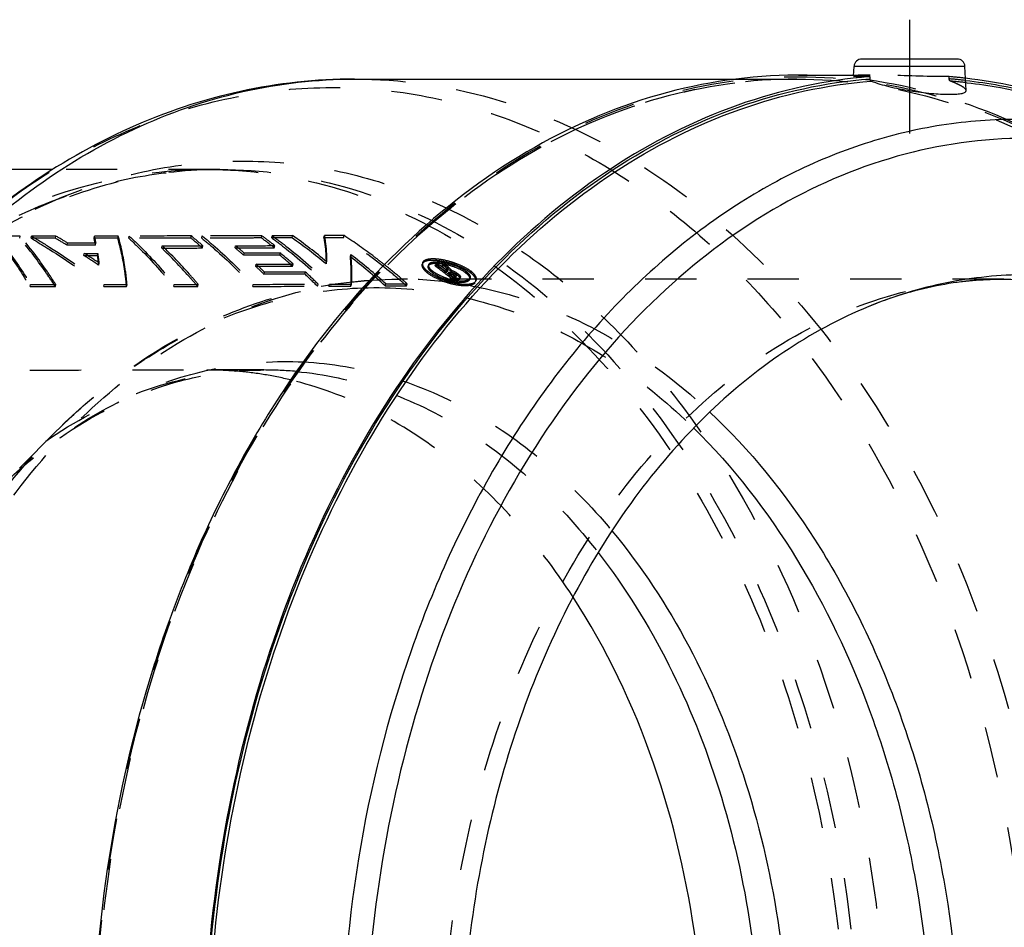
# Model space of a CAD drawing. Header units: millimetres. Extents: x 286 to 716, y 372 to 633.
# Tile 12 of 13: x 496 to 621, y 518 to 633. Entities that reach past the tile are written whole.
import ezdxf

# ---------------------------------------------------------------- set-up
doc = ezdxf.new("R2010")
doc.units = ezdxf.units.MM
doc.header["$LTSCALE"] = 65.185185
doc.linetypes.add('CENTER', pattern=[0.6, 0.375, -0.075, 0.075, -0.075])
doc.linetypes.add('HIDDEN', pattern=[0.2, 0.1, -0.1])
doc.layers.add('KOERPER', color=7, linetype='CONTINUOUS')
doc.layers.add('KONST.EL_MIT_GEO', color=7, linetype='CONTINUOUS')

msp = doc.modelspace()

# ---------------------------------------------------------------- linework, layer by layer
at = {"layer": 'KOERPER', "color": 2, "linetype": 'CENTER'}
msp.add_line((609.18, 633.02), (609.18, 618.54), dxfattribs=at)
at = {"layer": 'KOERPER', "color": 7, "linetype": 'Continuous'}
for p, q in [((602.07, 625.88), (602.13, 627.08)), ((616.39, 624.01), (616.23, 627.08)), ((538.57, 625.47), (587.11, 625.47)), ((595.04, 625.98), (594.81, 625.97)), ((595.04, 625.98), (602.07, 625.98)), ((604.15, 625.78), (604.14, 625.5)), ((616.34, 625.03), (616.5, 625.01)), ((500.23, 613.97), (436.21, 613.97))]:
    msp.add_line(p, q, dxfattribs=at)
at = {"layer": 'KOERPER', "color": 8, "linetype": 'HIDDEN'}
for p, q in [((587.11, 625.47), (594.83, 625.47)), ((602.07, 625.98), (604.16, 625.98)), ((614.22, 625.5), (614.21, 625.78)), ((614.45, 625.76), (614.21, 625.78)), ((521.46, 613.97), (500.23, 613.97)), ((527.05, 588.47), (519.83, 588.47))]:
    msp.add_line(p, q, dxfattribs=at)
for centre, radius, start, end in [((609.16, 561.98), 63.72, 83.5418, 85.4411), ((609.32, 561.84), 63.57, 83.6568, 85.4233), ((609.16, 562.1), 63.88, 83.5684, 85.2482), ((519.82, 543.64), 44.83, 85.2714, 89.9953), ((519.78, 543.16), 45.32, 80.8841, 85.2687), ((519.66, 542.41), 46.08, 76.4314, 80.8783)]:
    msp.add_arc(centre, radius, start, end, dxfattribs=at)
at = {"layer": 'KOERPER', "color": 7, "linetype": 'Continuous'}
for points, knots in [([(594.81, 625.97), (588.92, 625.95), (576.88, 624.2), (559.79, 616.68), (544.2, 604.65), (530.65, 588.66), (519.59, 569.32), (508.52, 539.67), (505.24, 515.31), (505.24, 498.97)], [0, 0, 0, 0, 0.103357, 0.210498, 0.324259, 0.446108, 0.576135, 0.71328, 1, 1, 1, 1]), ([(604.15, 625.78), (598.44, 625.32), (586.87, 622.79), (570.65, 614.54), (555.92, 602.18), (543.18, 586.2), (532.8, 567.19), (522.45, 538.33), (519.38, 514.77), (519.38, 498.97)], [0, 0, 0, 0, 0.103337, 0.211059, 0.325541, 0.447893, 0.578018, 0.71482, 1, 1, 1, 1]), ([(603.53, 372.5), (597.85, 373.01), (586.33, 375.64), (570.23, 384), (555.63, 396.43), (543, 412.42), (532.74, 431.42), (525.18, 452.75), (520.56, 475.67), (519.04, 499.41), (520.67, 523.13), (525.4, 546.01), (533.07, 567.27), (543.42, 586.16), (556.12, 602.04), (570.79, 614.33), (586.94, 622.53), (598.46, 625.05), (604.14, 625.5)], [0, 0, 0, 0, 0.051663, 0.105563, 0.162859, 0.224083, 0.289171, 0.357567, 0.428355, 0.500384, 0.57239, 0.64311, 0.711401, 0.776355, 0.837435, 0.894594, 0.948389, 1, 1, 1, 1]), ([(519.93, 498.97), (519.93, 514.7), (522.99, 538.15), (533.29, 566.87), (543.61, 585.8), (556.29, 601.7), (570.95, 614.01), (587.09, 622.23), (598.61, 624.76), (604.29, 625.21)], [0, 0, 0, 0, 0.285185, 0.421981, 0.552085, 0.674424, 0.788912, 0.896652, 1, 1, 1, 1]), ([(602.07, 625.88), (602.07, 625.86), (602.13, 625.85), (602.22, 625.83), (602.4, 625.82), (602.63, 625.8), (602.93, 625.79), (603.44, 625.78), (603.85, 625.78), (604.15, 625.78)], [0, 0, 0, 0, 0.018412, 0.067845, 0.149075, 0.261584, 0.40441, 0.576299, 1, 1, 1, 1]), ([(604.14, 625.5), (604.14, 625.47), (604.14, 625.36), (604.21, 625.24), (604.29, 625.21)], [0, 0, 0, 0, 0.287267, 1, 1, 1, 1]), ([(604.29, 625.21), (605.03, 624.94), (606.67, 624.47), (609.25, 623.96), (611.83, 623.64), (613.52, 623.54), (614.3, 623.54)], [0, 0, 0, 0, 0.233029, 0.502661, 0.771798, 1, 1, 1, 1]), ([(632.83, 621.49), (631.49, 622.01), (626.13, 623.89), (620.53, 625.1), (616.31, 625.57)], [0, 0, 0, 0, 0.253348, 1, 1, 1, 1]), ([(616.33, 625.3), (617.77, 625.14), (623.58, 624.28), (629.27, 622.63), (633.38, 621)], [0, 0, 0, 0, 0.247482, 1, 1, 1, 1]), ([(616.5, 625.01), (617.92, 624.85), (623.64, 624), (629.25, 622.38), (633.3, 620.79)], [0, 0, 0, 0, 0.247525, 1, 1, 1, 1]), ([(614.3, 623.54), (614.6, 623.54), (615.12, 623.55), (615.73, 623.61), (616.08, 623.71), (616.28, 623.79), (616.4, 623.93), (616.39, 624)], [0, 0, 0, 0, 0.402231, 0.701437, 0.810426, 0.893328, 1, 1, 1, 1]), ([(583.11, 498.97), (583.11, 504.5), (581.75, 525.56), (574.89, 546.52), (566.39, 559.59)], [0, 0, 0, 0, 0.261884, 1, 1, 1, 1])]:
    msp.add_open_spline(points, degree=3, knots=knots, dxfattribs=at)
at = {"layer": 'KOERPER', "color": 8, "linetype": 'HIDDEN'}
for points, knots in [([(684.84, 498.97), (684.84, 515.33), (681.55, 539.73), (670.45, 569.42), (659.35, 588.77), (645.76, 604.77), (630.13, 616.78), (613, 624.26), (600.94, 625.98), (595.04, 625.98)], [0, 0, 0, 0, 0.28679, 0.42395, 0.553971, 0.675795, 0.789521, 0.896637, 1, 1, 1, 1]), ([(604.16, 625.98), (603.86, 625.98), (603.45, 625.97), (602.93, 625.96), (602.63, 625.95), (602.4, 625.93), (602.22, 625.92), (602.14, 625.9), (602.07, 625.89), (602.07, 625.88)], [0, 0, 0, 0, 0.422058, 0.593543, 0.73626, 0.848953, 0.930646, 0.980782, 1, 1, 1, 1]), ([(614.21, 625.78), (613.44, 625.78), (610.09, 625.83), (606.74, 625.98), (604.16, 625.98)], [0, 0, 0, 0, 0.229469, 1, 1, 1, 1]), ([(614.39, 625.21), (614.37, 625.22), (614.27, 625.29), (614.23, 625.41), (614.22, 625.5)], [0, 0, 0, 0, 0.216856, 1, 1, 1, 1]), ([(616.39, 624), (616.39, 624.1), (616.21, 624.32), (615.8, 624.58), (615.17, 624.9), (614.67, 625.1), (614.39, 625.21)], [0, 0, 0, 0, 0.119024, 0.323737, 0.619982, 1, 1, 1, 1]), ([(488.41, 605.05), (493.22, 607.9), (503.4, 612.4), (514.43, 613.97), (519.83, 613.97)], [0, 0, 0, 0, 0.509083, 1, 1, 1, 1]), ([(519.83, 613.97), (525.17, 613.97), (536.09, 612.43), (551.6, 605.65), (565.76, 594.77), (578.07, 580.29), (588.11, 562.76), (598.16, 535.88), (601.14, 513.79), (601.14, 498.97)], [0, 0, 0, 0, 0.103363, 0.210479, 0.324205, 0.446029, 0.57605, 0.71321, 1, 1, 1, 1]), ([(484.26, 588.36), (487.4, 588.4), (499.25, 588.49), (511.11, 588.47), (519.83, 588.47)], [0, 0, 0, 0, 0.264746, 1, 1, 1, 1]), ([(566.39, 559.59), (564.11, 563.09), (559.16, 569.61), (550.45, 577.77), (540.86, 583.82), (533.94, 586.36), (530.47, 587.2)], [0, 0, 0, 0, 0.271021, 0.526869, 0.768825, 1, 1, 1, 1])]:
    msp.add_open_spline(points, degree=3, knots=knots, dxfattribs=at)
at = {"layer": 'KONST.EL_MIT_GEO', "color": 7, "linetype": 'Continuous'}
for p, q in [((615.23, 628.02), (603.13, 628.02)), ((616.23, 627.08), (602.13, 627.08))]:
    msp.add_line(p, q, dxfattribs=at)
at = {"layer": 'KONST.EL_MIT_GEO', "color": 8, "linetype": 'HIDDEN'}
for p, q in [((538.57, 625.47), (538.57, 625.47)), ((521.46, 613.97), (521.46, 613.97)), ((496.01, 605.22), (496.05, 605.5)), ((497.48, 605.22), (497.52, 605.5)), ((500.56, 605.22), (497.48, 605.22)), ((500.6, 605.5), (497.52, 605.5)), ((500.56, 605.22), (500.6, 605.5)), ((505.46, 605.22), (505.51, 605.5)), ((508.47, 605.23), (508.52, 605.5)), ((509.88, 605.23), (509.94, 605.5)), ((517.78, 605.24), (517.84, 605.52)), ((519.15, 605.24), (519.21, 605.52)), ((526.75, 605.26), (526.81, 605.54)), ((527.73, 604.85), (527.64, 604.92)), ((528.06, 605.27), (528.12, 605.54)), ((530.66, 605.28), (528.06, 605.27)), ((530.72, 605.55), (528.12, 605.54)), ((530.66, 605.28), (530.72, 605.55)), ((534.69, 605.29), (534.76, 605.57)), ((537.19, 605.3), (534.69, 605.29)), ((537.26, 605.58), (534.76, 605.57)), ((537.19, 605.3), (537.26, 605.58)), ((502.05, 604.34), (502.09, 604.62)), ((505.66, 604.34), (502.05, 604.34)), ((505.71, 604.62), (502.09, 604.62)), ((505.66, 604.34), (505.71, 604.62)), ((514.07, 603.98), (514.13, 604.25)), ((519.25, 603.99), (519.31, 604.26)), ((523.41, 604), (523.47, 604.27)), ((528.39, 604.01), (528.45, 604.29)), ((504.16, 603.03), (504.21, 603.3)), ((504.16, 603.03), (505.9, 603.03)), ((504.21, 603.3), (505.96, 603.3)), ((505.9, 603.03), (505.96, 603.3)), ((524.5, 603.06), (524.56, 603.33)), ((529.09, 603.08), (529.16, 603.35)), ((538.06, 602.87), (538.13, 603.14)), ((506.08, 601.79), (506.13, 602.06)), ((526.02, 601.67), (526.09, 601.94)), ((530.69, 601.69), (530.77, 601.95)), ((534.97, 601.96), (535.04, 602.22)), ((547.24, 602.11), (547.18, 601.93)), ((548.03, 601.87), (547.97, 601.69)), ((548.84, 601.7), (548.9, 601.88)), ((549.25, 601.71), (548.84, 601.7)), ((549.31, 601.88), (548.9, 601.88)), ((549.25, 601.71), (549.31, 601.88)), ((549.42, 601.81), (549.31, 601.88)), ((549.74, 601.71), (549.8, 601.89)), ((550.16, 601.71), (549.74, 601.71)), ((550.22, 601.89), (549.8, 601.89)), ((550.16, 601.71), (550.22, 601.89)), ((550.31, 601.8), (550.22, 601.89)), ((550.22, 600.98), (550.28, 601.16)), ((550.49, 601.16), (550.28, 601.16)), ((550.43, 600.98), (550.49, 601.16)), ((527.09, 600.64), (527.16, 600.9)), ((532.29, 600.65), (532.37, 600.92)), ((621.18, 600.02), (544.23, 600.02)), ((547.84, 600.84), (547.9, 601.02)), ((548.48, 600.85), (548.54, 601.02)), ((550.43, 600.98), (550.22, 600.98)), ((550.54, 600.73), (550.6, 600.91)), ((550.54, 600.73), (550.75, 600.74)), ((550.6, 600.91), (550.81, 600.91)), ((550.68, 600.86), (550.6, 600.91)), ((550.75, 600.74), (550.81, 600.91)), ((550.94, 600.9), (551, 601.08)), ((551.11, 600.52), (551.03, 600.58)), ((551.08, 599.98), (551.14, 600.15)), ((551.08, 599.98), (551.72, 599.98)), ((551.18, 600.47), (551.11, 600.52)), ((551.12, 600.61), (551.19, 600.79)), ((551.14, 600.15), (551.78, 600.16)), ((551.25, 600.41), (551.18, 600.47)), ((551.18, 600.23), (551.25, 600.41)), ((551.4, 600.24), (551.18, 600.23)), ((551.46, 600.41), (551.25, 600.41)), ((551.4, 600.24), (551.51, 600.54)), ((551.5, 600.28), (551.56, 600.45)), ((551.54, 600.61), (551.61, 600.79)), ((551.64, 600.76), (551.61, 600.79)), ((551.72, 599.98), (551.78, 600.16)), ((551.87, 600.36), (551.93, 600.54)), ((552.03, 600.1), (552.09, 600.27)), ((552.68, 600.87), (552.74, 601.05)), ((553.22, 599.98), (553.29, 600.16)), ((553.3, 600.87), (553.36, 601.05)), ((554.02, 599.71), (554.08, 599.88)), ((497.32, 599.08), (497.37, 599.34)), ((497.32, 599.08), (500.54, 599.07)), ((497.37, 599.34), (500.59, 599.34)), ((500.54, 599.07), (500.59, 599.34)), ((506.7, 599.07), (506.76, 599.33)), ((506.7, 599.07), (509.6, 599.07)), ((506.76, 599.33), (509.66, 599.34)), ((509.6, 599.07), (509.66, 599.34)), ((515.6, 599.08), (515.67, 599.34)), ((518.65, 599.09), (518.72, 599.35)), ((525.65, 599.1), (525.72, 599.36)), ((533.89, 599.12), (533.97, 599.39)), ((535.31, 599.13), (535.4, 599.39)), ((538.13, 599.14), (538.21, 599.4)), ((542.5, 599.16), (542.59, 599.42)), ((542.5, 599.16), (545.21, 599.17)), ((542.59, 599.42), (545.3, 599.43)), ((545.21, 599.17), (545.3, 599.43)), ((500.58, 580.61), (492.9, 572.93)), ((501.13, 579.86), (501.19, 579.9))]:
    msp.add_line(p, q, dxfattribs=at)
at = {"layer": 'KONST.EL_MIT_GEO', "color": 7, "linetype": 'Continuous'}
for centre, start, end in [((603.13, 627.02), 89.9989, 176.9999), ((615.23, 627.02), 3.0001, 90.0011)]:
    msp.add_arc(centre, 1, start, end, dxfattribs=at)
at = {"layer": 'KONST.EL_MIT_GEO', "color": 8, "linetype": 'HIDDEN'}
for centre, radius, start, end in [((449.83, 517.75), 101.11, 58.9106, 59.8895), ((449.76, 517.9), 101.29, 58.8891, 59.8682), ((482.38, 599.45), 23.79, 11.8616, 14.0358), ((482.39, 599.69), 23.84, 11.9374, 14.1136), ((485.07, 565.38), 51.57, 48.4842, 50.6291), ((485.04, 565.55), 51.7, 48.4842, 50.6291), ((491.84, 557.82), 58.9, 51.65, 53.6556), ((492.29, 558.62), 58.25, 52.6378, 53.6619), ((493.35, 552.36), 64.74, 49.998, 54.8142), ((493.32, 552.51), 64.91, 49.997, 54.8136), ((487.2, 560.78), 56.38, 48.5799, 50.0382), ((487.17, 560.94), 56.53, 48.5799, 50.0382), ((491.26, 557.26), 59.96, 51.6565, 52.539), ((443.01, 506.74), 114.07, 56.4333, 57.5785), ((442.91, 506.86), 114.28, 56.4114, 57.5567), ((475.21, 598.14), 31.08, 6.7442, 9.0559), ((475.21, 598.36), 31.14, 6.8143, 9.1287), ((487.76, 553.61), 64.46, 48.2348, 50.1244), ((487.73, 553.76), 64.62, 48.2338, 50.1235), ((493.91, 545.42), 72.45, 47.8766, 52.4552), ((493.87, 545.55), 72.63, 47.8752, 52.4541), ((483.33, 556.33), 62.27, 45.3577, 46.7285), ((483.29, 556.48), 62.43, 45.3577, 46.7285), ((495.25, 542.5), 75.81, 49.5575, 51.5302), ((501.25, 537.51), 79.91, 51.4208, 53.4502), ((501.23, 537.58), 80.05, 51.4198, 53.4494), ((502.25, 538.04), 79.13, 52.69, 53.5656), ((502.39, 538.33), 79, 53.078, 53.4681), ((514.75, 567.65), 48.82, 43.05, 44.2292), ((514.75, 567.76), 48.92, 43.0625, 44.2416), ((501.97, 537.76), 79.71, 52.6902, 53.078), ((515.06, 567.32), 49.14, 43.1132, 44.4218), ((515.26, 567.61), 48.96, 43.8522, 44.2901), ((547.92, 592.26), 10.38, 71.7913, 75.5863), ((514.96, 567.32), 49.38, 43.4169, 43.8522), ((514.71, 567.08), 49.73, 43.1282, 43.417), ((547.91, 592.22), 10.42, 70.7814, 71.7954), ((483.85, 548.55), 71.14, 45.3081, 47.0878), ((483.81, 548.68), 71.32, 45.3068, 47.0867), ((544.23, 549.54), 50.49, 88.7594, 89.9995), ((493.44, 540.35), 78.61, 48.7189, 49.5643), ((544.2, 548.97), 51.06, 79.9073, 88.7366), ((552.77, 607.44), 7.71, 251.7972, 256.1667), ((504.31, 540.61), 75.85, 51.8255, 52.4407), ((504.34, 540.75), 75.89, 52.0304, 52.3725), ((552.66, 607.03), 7.29, 256.1789, 258.507), ((550.35, 598.86), 2.31, 71.6637, 73.7422), ((504.71, 540.42), 76.01, 52.0593, 52.3668), ((504.69, 540.49), 76.14, 52.0593, 52.3668), ((550.82, 599.73), 1.32, 55.938, 58.7613), ((505.08, 540.07), 76.32, 52.1882, 52.4953), ((550.98, 599.97), 1.03, 52.5739, 55.965), ((505.1, 540.19), 76.39, 52.3248, 52.4615), ((504.99, 540.05), 76.57, 52.1883, 52.3248), ((552.98, 600.27), 0.331, 336.4498, 339.7852), ((551.2, 598.15), 3.62, 49.6795, 53.3517), ((527.05, 543.6), 44.87, 84.6913, 89.9967)]:
    msp.add_arc(centre, radius, start, end, dxfattribs=at)
at = {"layer": 'KONST.EL_MIT_GEO', "color": 7, "linetype": 'Continuous'}
for points, knots in [([(538.57, 625.47), (533.71, 625.47), (523.87, 624.4), (509.64, 619.63), (496.26, 611.92), (488.29, 605.14), (484.54, 601.39)], [0, 0, 0, 0, 0.24064, 0.485273, 0.737463, 1, 1, 1, 1]), ([(485.35, 600.64), (489.06, 604.53), (496.91, 611.53), (510.13, 619.48), (524.14, 624.37), (533.81, 625.47), (538.57, 625.47)], [0, 0, 0, 0, 0.267166, 0.520446, 0.763113, 1, 1, 1, 1]), ([(645.72, 615.91), (642.58, 617.14), (636.18, 619.12), (626.27, 620.51), (616.3, 620.28), (606.43, 618.41), (596.79, 614.96), (584.2, 608.17), (569.68, 595.76), (555.54, 576.19), (541.14, 544.34), (536.9, 517.19), (536.9, 498.97)], [0, 0, 0, 0, 0.053984, 0.107049, 0.159866, 0.21313, 0.267494, 0.323518, 0.441867, 0.570128, 0.707742, 1, 1, 1, 1]), ([(708.14, 498.97), (708.14, 514.29), (705.06, 537.14), (694.67, 564.94), (684.28, 583.07), (671.55, 598.06), (656.9, 609.31), (640.85, 616.33), (624.03, 618.72), (607.21, 616.33), (591.16, 609.31), (576.51, 598.06), (563.78, 583.07), (553.39, 564.94), (543, 537.14), (539.92, 514.29), (539.92, 498.97)], [0, 0, 0, 0, 0.143351, 0.211928, 0.276946, 0.33787, 0.394744, 0.448311, 0.5, 0.55169, 0.605257, 0.662131, 0.723054, 0.788073, 0.856649, 1, 1, 1, 1]), ([(624.03, 600.58), (620.65, 600.58), (613.79, 599.88), (607.21, 597.86), (604.02, 596.56)], [0, 0, 0, 0, 0.495228, 1, 1, 1, 1]), ([(621.18, 600.02), (618.31, 600.02), (612.43, 599.43), (606.78, 597.69), (604.02, 596.56)], [0, 0, 0, 0, 0.490876, 1, 1, 1, 1]), ([(621.18, 600.02), (625.88, 600.02), (635.48, 598.66), (649.1, 592.71), (661.55, 583.15), (672.36, 570.42), (681.18, 555.03), (690.02, 531.4), (692.64, 511.99), (692.64, 498.97)], [0, 0, 0, 0, 0.103365, 0.210479, 0.324205, 0.446029, 0.57605, 0.71321, 1, 1, 1, 1]), ([(604.02, 596.56), (600.24, 595), (592.8, 590.97), (582.76, 582.67), (573.81, 572.24), (563.42, 555.51), (554.54, 530.88), (550.98, 498.97), (554.54, 467.07), (563.42, 442.44), (573.81, 425.71), (582.76, 415.28), (592.8, 406.98), (600.24, 402.95), (604.02, 401.39)], [0, 0, 0, 0, 0.052658, 0.108145, 0.166866, 0.228856, 0.360996, 0.5, 0.639004, 0.771144, 0.833134, 0.891855, 0.947343, 1, 1, 1, 1]), ([(583.79, 583.12), (588.87, 578.34), (598.1, 566.9), (606.28, 550.2), (611.08, 535.38), (614.62, 519.52), (615.68, 507.21), (615.68, 498.97)], [0, 0, 0, 0, 0.226818, 0.472177, 0.600807, 0.732314, 1, 1, 1, 1]), ([(581.74, 581.08), (591.76, 571.23), (601.17, 555.07), (607.72, 534.29), (611.09, 518.89), (612.1, 506.95), (612.1, 498.97)], [0, 0, 0, 0, 0.47171, 0.600588, 0.73223, 1, 1, 1, 1]), ([(571.33, 568.01), (578.84, 559), (587.31, 542.37), (592.94, 518.39), (593.92, 505.49), (593.92, 498.97)], [0, 0, 0, 0, 0.476876, 0.735396, 1, 1, 1, 1]), ([(569.59, 565.24), (576.5, 556.37), (584.26, 540.38), (589.44, 517.44), (590.34, 505.16), (590.34, 498.97)], [0, 0, 0, 0, 0.478522, 0.736453, 1, 1, 1, 1])]:
    msp.add_open_spline(points, degree=3, knots=knots, dxfattribs=at)
at = {"layer": 'KONST.EL_MIT_GEO', "color": 8, "linetype": 'HIDDEN'}
for points, knots in [([(505.38, 498.97), (505.38, 515.31), (508.67, 539.67), (519.75, 569.31), (530.82, 588.63), (544.39, 604.6), (560, 616.59), (577.11, 624.07), (595.04, 626.61), (612.97, 624.07), (630.08, 616.59), (645.69, 604.6), (659.25, 588.63), (670.33, 569.31), (681.41, 539.67), (684.7, 515.31), (684.7, 498.97)], [0, 0, 0, 0, 0.143397, 0.211969, 0.276975, 0.33789, 0.394756, 0.448316, 0.5, 0.551683, 0.605244, 0.66211, 0.723025, 0.788031, 0.856603, 1, 1, 1, 1]), ([(505.38, 498.97), (505.38, 515.27), (508.66, 539.57), (519.72, 569.14), (530.76, 588.42), (544.3, 604.35), (559.88, 616.31), (576.93, 623.77), (588.95, 625.47), (594.83, 625.47)], [0, 0, 0, 0, 0.286793, 0.423937, 0.553951, 0.67578, 0.789513, 0.896633, 1, 1, 1, 1]), ([(594.83, 625.47), (588.97, 625.47), (576.97, 623.77), (559.93, 616.32), (544.38, 604.37), (530.85, 588.44), (519.8, 569.16), (508.75, 539.59), (505.47, 515.28), (505.47, 498.97)], [0, 0, 0, 0, 0.103205, 0.210203, 0.323868, 0.445689, 0.575756, 0.712996, 1, 1, 1, 1]), ([(538.57, 625.47), (544.45, 625.47), (556.47, 623.77), (573.52, 616.31), (589.1, 604.35), (602.64, 588.41), (613.69, 569.14), (624.74, 539.57), (628.02, 515.27), (628.02, 498.97)], [0, 0, 0, 0, 0.103369, 0.210492, 0.324226, 0.446059, 0.57609, 0.713256, 1, 1, 1, 1]), ([(594.83, 625.47), (600.7, 625.47), (612.72, 623.77), (629.78, 616.31), (645.36, 604.35), (658.89, 588.42), (669.94, 569.14), (681, 539.57), (684.28, 515.27), (684.28, 498.97)], [0, 0, 0, 0, 0.103367, 0.210487, 0.32422, 0.446049, 0.576062, 0.713206, 1, 1, 1, 1]), ([(484.54, 601.39), (487.76, 604.6), (494.5, 610.46), (505.67, 617.39), (517.43, 622.1), (529.56, 624.49), (541.82, 624.5), (553.96, 622.13), (565.73, 617.44), (576.9, 610.53), (587.27, 601.55), (600.06, 586.74), (612.89, 563.92), (622.31, 532.64), (624.43, 510.31), (624.43, 498.97)], [0, 0, 0, 0, 0.060216, 0.117732, 0.173071, 0.226987, 0.280407, 0.334315, 0.389639, 0.447134, 0.507327, 0.570488, 0.705379, 0.850001, 1, 1, 1, 1]), ([(476.9, 593.75), (479.88, 596.72), (486.12, 602.15), (496.45, 608.56), (507.34, 612.92), (518.56, 615.13), (529.91, 615.14), (541.14, 612.95), (552.03, 608.6), (562.37, 602.21), (571.97, 593.89), (583.8, 580.19), (595.68, 559.07), (604.39, 530.13), (606.36, 509.46), (606.36, 498.97)], [0, 0, 0, 0, 0.060217, 0.117733, 0.173072, 0.226989, 0.280408, 0.334318, 0.389641, 0.447137, 0.507331, 0.570493, 0.705385, 0.850006, 1, 1, 1, 1]), ([(521.46, 613.97), (517.55, 613.97), (509.59, 613.09), (497.97, 609.16), (486.82, 602.69), (480.1, 596.95), (476.9, 593.75)], [0, 0, 0, 0, 0.233613, 0.474551, 0.728772, 1, 1, 1, 1]), ([(484.71, 601.56), (487.48, 603.55), (493.23, 607.11), (502.4, 611.05), (511.86, 613.44), (518.27, 613.97), (521.46, 613.97)], [0, 0, 0, 0, 0.260406, 0.512169, 0.757714, 1, 1, 1, 1]), ([(521.46, 613.97), (526.8, 613.97), (537.72, 612.43), (553.23, 605.64), (567.39, 594.77), (579.7, 580.28), (589.74, 562.76), (599.79, 535.88), (602.77, 513.79), (602.77, 498.97)], [0, 0, 0, 0, 0.10337, 0.210494, 0.324229, 0.446063, 0.576096, 0.713263, 1, 1, 1, 1]), ([(493.03, 605.22), (493.41, 604.77), (494.96, 602.8), (496.34, 600.71), (497.32, 599.08)], [0, 0, 0, 0, 0.23642, 1, 1, 1, 1]), ([(493.07, 605.5), (493.45, 605.04), (495, 603.07), (496.39, 600.98), (497.37, 599.34)], [0, 0, 0, 0, 0.236408, 1, 1, 1, 1]), ([(500.54, 599.07), (500.18, 599.64), (498.78, 601.77), (497.24, 603.8), (496.01, 605.22)], [0, 0, 0, 0, 0.263341, 1, 1, 1, 1]), ([(500.59, 599.34), (500.23, 599.9), (498.83, 602.04), (497.28, 604.08), (496.05, 605.5)], [0, 0, 0, 0, 0.263341, 1, 1, 1, 1]), ([(497.48, 605.22), (498.24, 604.77), (501.39, 602.84), (504.44, 600.74), (506.7, 599.07)], [0, 0, 0, 0, 0.239781, 1, 1, 1, 1]), ([(497.52, 605.5), (498.29, 605.04), (501.44, 603.11), (504.5, 601), (506.76, 599.33)], [0, 0, 0, 0, 0.241107, 1, 1, 1, 1]), ([(509.6, 599.07), (509.55, 599.64), (509.32, 601.71), (508.91, 603.77), (508.47, 605.23)], [0, 0, 0, 0, 0.270855, 1, 1, 1, 1]), ([(509.66, 599.34), (509.61, 599.9), (509.38, 601.98), (508.96, 604.04), (508.52, 605.5)], [0, 0, 0, 0, 0.269508, 1, 1, 1, 1]), ([(517.78, 605.24), (517.13, 605.24), (514.5, 605.23), (511.87, 605.23), (509.88, 605.23)], [0, 0, 0, 0, 0.247157, 1, 1, 1, 1]), ([(509.88, 605.23), (510.38, 604.77), (512.4, 602.84), (514.26, 600.74), (515.6, 599.08)], [0, 0, 0, 0, 0.239827, 1, 1, 1, 1]), ([(517.84, 605.52), (517.19, 605.52), (514.55, 605.51), (511.92, 605.51), (509.94, 605.5)], [0, 0, 0, 0, 0.247006, 1, 1, 1, 1]), ([(509.94, 605.5), (510.43, 605.05), (512.46, 603.11), (514.33, 601), (515.67, 599.34)], [0, 0, 0, 0, 0.239817, 1, 1, 1, 1]), ([(526.75, 605.26), (526.12, 605.26), (523.59, 605.25), (521.06, 605.25), (519.15, 605.24)], [0, 0, 0, 0, 0.246756, 1, 1, 1, 1]), ([(519.15, 605.24), (519.71, 604.79), (521.99, 602.87), (524.12, 600.77), (525.65, 599.1)], [0, 0, 0, 0, 0.241382, 1, 1, 1, 1]), ([(526.81, 605.54), (526.19, 605.54), (523.65, 605.53), (521.12, 605.52), (519.21, 605.52)], [0, 0, 0, 0, 0.246508, 1, 1, 1, 1]), ([(519.21, 605.52), (519.77, 605.07), (522.06, 603.14), (524.19, 601.03), (525.72, 599.36)], [0, 0, 0, 0, 0.241376, 1, 1, 1, 1]), ([(528.06, 605.27), (528.68, 604.82), (531.21, 602.91), (533.59, 600.8), (535.31, 599.13)], [0, 0, 0, 0, 0.242678, 1, 1, 1, 1]), ([(528.12, 605.54), (528.75, 605.09), (531.28, 603.18), (533.67, 601.07), (535.4, 599.39)], [0, 0, 0, 0, 0.242681, 1, 1, 1, 1]), ([(534.69, 605.29), (534.73, 605.03), (534.91, 603.93), (534.97, 602.81), (534.97, 601.96)], [0, 0, 0, 0, 0.23687, 1, 1, 1, 1]), ([(534.76, 605.57), (534.8, 605.31), (534.98, 604.2), (535.04, 603.08), (535.04, 602.22)], [0, 0, 0, 0, 0.238346, 1, 1, 1, 1]), ([(545.21, 599.17), (544.56, 599.74), (542, 601.92), (539.28, 603.93), (537.19, 605.3)], [0, 0, 0, 0, 0.256422, 1, 1, 1, 1]), ([(542.41, 601.85), (541.99, 602.18), (540.32, 603.48), (538.58, 604.71), (537.26, 605.58)], [0, 0, 0, 0, 0.254029, 1, 1, 1, 1]), ([(514.07, 603.98), (514.5, 603.98), (516.23, 603.98), (517.96, 603.98), (519.25, 603.99)], [0, 0, 0, 0, 0.25185, 1, 1, 1, 1]), ([(518.65, 599.09), (518.28, 599.53), (516.82, 601.22), (515.27, 602.84), (514.07, 603.98)], [0, 0, 0, 0, 0.257674, 1, 1, 1, 1]), ([(514.13, 604.25), (514.56, 604.25), (516.29, 604.26), (518.02, 604.26), (519.31, 604.26)], [0, 0, 0, 0, 0.251956, 1, 1, 1, 1]), ([(518.72, 599.35), (518.35, 599.79), (516.89, 601.49), (515.33, 603.11), (514.13, 604.25)], [0, 0, 0, 0, 0.257665, 1, 1, 1, 1]), ([(523.41, 604), (523.83, 604), (525.49, 604), (527.15, 604.01), (528.39, 604.01)], [0, 0, 0, 0, 0.252114, 1, 1, 1, 1]), ([(523.47, 604.27), (523.89, 604.27), (525.55, 604.28), (527.21, 604.28), (528.45, 604.29)], [0, 0, 0, 0, 0.252282, 1, 1, 1, 1]), ([(529.09, 603.08), (528.71, 603.07), (527.18, 603.07), (525.65, 603.06), (524.5, 603.06)], [0, 0, 0, 0, 0.248064, 1, 1, 1, 1]), ([(529.16, 603.35), (528.78, 603.35), (527.25, 603.34), (525.71, 603.34), (524.56, 603.33)], [0, 0, 0, 0, 0.247915, 1, 1, 1, 1]), ([(538.13, 599.14), (538.15, 599.47), (538.19, 600.71), (538.15, 601.95), (538.06, 602.87)], [0, 0, 0, 0, 0.263348, 1, 1, 1, 1]), ([(538.21, 599.4), (538.23, 599.73), (538.28, 600.97), (538.23, 602.22), (538.13, 603.14)], [0, 0, 0, 0, 0.261678, 1, 1, 1, 1]), ([(553.3, 600.87), (553.07, 601.04), (552.56, 601.35), (551.71, 601.74), (550.75, 602.07), (549.77, 602.3), (548.83, 602.42), (547.98, 602.42), (547.28, 602.22), (547.18, 601.93)], [0, 0, 0, 0, 0.128849, 0.273759, 0.42961, 0.589802, 0.737488, 0.856572, 1, 1, 1, 1]), ([(550.51, 602.32), (550.12, 602.42), (549.39, 602.56), (548.51, 602.62), (547.93, 602.55), (547.54, 602.44), (547.29, 602.26), (547.24, 602.11)], [0, 0, 0, 0, 0.349948, 0.644318, 0.762648, 0.860082, 1, 1, 1, 1]), ([(526.02, 601.67), (526.41, 601.67), (527.97, 601.68), (529.53, 601.68), (530.69, 601.69)], [0, 0, 0, 0, 0.251919, 1, 1, 1, 1]), ([(526.09, 601.94), (526.48, 601.94), (528.04, 601.94), (529.6, 601.95), (530.77, 601.95)], [0, 0, 0, 0, 0.252067, 1, 1, 1, 1]), ([(547.18, 601.93), (547.13, 601.76), (547.24, 601.45), (547.52, 601.12), (547.72, 600.94), (547.84, 600.84)], [0, 0, 0, 0, 0.387122, 0.661124, 1, 1, 1, 1]), ([(547.24, 602.11), (547.18, 601.95), (547.29, 601.63), (547.57, 601.3), (547.78, 601.11), (547.9, 601.02)], [0, 0, 0, 0, 0.381464, 0.658463, 1, 1, 1, 1]), ([(548.48, 600.85), (548.32, 600.97), (548.06, 601.19), (547.93, 601.56), (547.97, 601.69)], [0, 0, 0, 0, 0.604991, 1, 1, 1, 1]), ([(547.97, 601.69), (548.04, 601.91), (548.57, 602.06), (549.2, 602.07), (549.92, 601.99), (550.68, 601.81), (551.63, 601.48), (552.31, 601.15), (552.68, 600.87)], [0, 0, 0, 0, 0.140345, 0.255865, 0.398917, 0.560444, 0.722967, 1, 1, 1, 1]), ([(548.54, 601.02), (548.37, 601.15), (548.12, 601.37), (547.99, 601.74), (548.03, 601.87)], [0, 0, 0, 0, 0.61769, 1, 1, 1, 1]), ([(548.03, 601.87), (548.1, 602.09), (548.62, 602.24), (549.24, 602.25), (549.93, 602.17), (550.67, 602.01), (551.65, 601.68), (552.35, 601.34), (552.74, 601.05)], [0, 0, 0, 0, 0.138331, 0.251438, 0.389848, 0.544533, 0.705994, 1, 1, 1, 1]), ([(553.36, 601.05), (553.08, 601.26), (552.42, 601.64), (551.72, 601.93), (551.34, 602.06)], [0, 0, 0, 0, 0.469838, 1, 1, 1, 1]), ([(472.78, 498.97), (472.78, 511.99), (475.4, 531.4), (484.23, 555.02), (493.05, 570.42), (503.87, 583.15), (516.31, 592.71), (529.94, 598.66), (539.54, 600.02), (544.23, 600.02)], [0, 0, 0, 0, 0.286768, 0.423932, 0.553958, 0.675785, 0.789515, 0.896635, 1, 1, 1, 1]), ([(500.58, 580.61), (503.6, 583.63), (510.03, 589.09), (520.82, 595.31), (532.33, 599.15), (540.29, 600.02), (544.23, 600.02)], [0, 0, 0, 0, 0.2617, 0.513702, 0.758691, 1, 1, 1, 1]), ([(532.29, 600.65), (531.86, 600.65), (530.13, 600.65), (528.39, 600.64), (527.09, 600.64)], [0, 0, 0, 0, 0.24786, 1, 1, 1, 1]), ([(532.37, 600.92), (531.94, 600.92), (530.21, 600.91), (528.47, 600.91), (527.16, 600.9)], [0, 0, 0, 0, 0.247698, 1, 1, 1, 1]), ([(547.84, 600.84), (548.28, 600.5), (549.07, 600.08), (550.19, 599.65), (551.11, 599.39), (552.03, 599.23), (552.77, 599.19), (553.3, 599.26), (553.69, 599.36), (553.96, 599.55), (554.02, 599.71)], [0, 0, 0, 0, 0.253307, 0.395801, 0.541133, 0.684551, 0.815168, 0.873024, 0.9242, 1, 1, 1, 1]), ([(547.9, 601.02), (548.13, 600.84), (548.68, 600.49), (549.58, 600.06), (550.57, 599.72), (551.54, 599.48), (552.45, 599.37), (553.28, 599.38), (553.97, 599.58), (554.08, 599.88)], [0, 0, 0, 0, 0.135322, 0.289956, 0.450548, 0.604575, 0.742538, 0.856729, 1, 1, 1, 1]), ([(553.22, 599.98), (553.14, 599.75), (552.59, 599.59), (551.93, 599.59), (551.2, 599.69), (550.43, 599.88), (549.49, 600.23), (548.84, 600.57), (548.48, 600.85)], [0, 0, 0, 0, 0.145946, 0.264434, 0.409939, 0.57218, 0.732844, 1, 1, 1, 1]), ([(550.36, 600.12), (550.01, 600.23), (549.38, 600.49), (548.79, 600.83), (548.54, 601.02)], [0, 0, 0, 0, 0.532851, 1, 1, 1, 1]), ([(549.73, 498.97), (549.73, 511.99), (552.35, 531.4), (561.19, 555.03), (570.01, 570.42), (580.82, 583.15), (593.27, 592.71), (606.89, 598.66), (616.49, 600.02), (621.18, 600.02)], [0, 0, 0, 0, 0.28679, 0.42395, 0.553971, 0.675795, 0.789521, 0.896635, 1, 1, 1, 1]), ([(550.75, 600.74), (550.82, 600.74), (550.95, 600.7), (551.07, 600.65), (551.12, 600.61)], [0, 0, 0, 0, 0.51955, 1, 1, 1, 1]), ([(550.81, 600.91), (550.88, 600.91), (551.01, 600.88), (551.13, 600.83), (551.19, 600.79)], [0, 0, 0, 0, 0.492855, 1, 1, 1, 1]), ([(551.54, 600.61), (551.51, 600.64), (551.32, 600.77), (551.11, 600.85), (550.94, 600.9)], [0, 0, 0, 0, 0.216588, 1, 1, 1, 1]), ([(551.5, 600.86), (551.47, 600.88), (551.34, 600.96), (551.19, 601.02), (551.08, 601.05)], [0, 0, 0, 0, 0.235765, 1, 1, 1, 1]), ([(551.77, 599.8), (551.72, 599.81), (551.54, 599.83), (551.35, 599.86), (551.21, 599.89)], [0, 0, 0, 0, 0.241249, 1, 1, 1, 1]), ([(551.5, 600.28), (551.49, 600.27), (551.47, 600.24), (551.43, 600.24), (551.4, 600.24)], [0, 0, 0, 0, 0.176799, 1, 1, 1, 1]), ([(551.45, 600.36), (551.46, 600.36), (551.48, 600.33), (551.5, 600.3), (551.5, 600.28)], [0, 0, 0, 0, 0.337434, 1, 1, 1, 1]), ([(551.5, 600.41), (551.49, 600.41), (551.48, 600.41), (551.47, 600.41), (551.46, 600.41)], [0, 0, 0, 0, 0.47846, 1, 1, 1, 1]), ([(551.51, 600.54), (551.52, 600.53), (551.54, 600.51), (551.57, 600.47), (551.56, 600.45)], [0, 0, 0, 0, 0.346568, 1, 1, 1, 1]), ([(551.56, 600.45), (551.56, 600.45), (551.55, 600.44), (551.55, 600.43), (551.54, 600.43)], [0, 0, 0, 0, 0.476258, 1, 1, 1, 1]), ([(551.72, 599.98), (551.76, 599.98), (551.86, 599.99), (552, 600.03), (552.03, 600.1)], [0, 0, 0, 0, 0.346845, 1, 1, 1, 1]), ([(553.28, 600.14), (553.2, 599.95), (552.61, 599.73), (552.1, 599.76), (551.77, 599.8)], [0, 0, 0, 0, 0.374808, 1, 1, 1, 1]), ([(551.78, 600.16), (551.82, 600.16), (551.93, 600.16), (552.06, 600.2), (552.09, 600.27)], [0, 0, 0, 0, 0.338418, 1, 1, 1, 1]), ([(552.03, 600.1), (552.03, 600.12), (552.03, 600.23), (551.94, 600.31), (551.87, 600.36)], [0, 0, 0, 0, 0.186439, 1, 1, 1, 1]), ([(552.09, 600.27), (552.1, 600.29), (552.1, 600.4), (552, 600.49), (551.93, 600.54)], [0, 0, 0, 0, 0.17721, 1, 1, 1, 1]), ([(552.68, 600.87), (552.77, 600.8), (552.94, 600.65), (553.18, 600.39), (553.27, 600.12), (553.22, 599.98)], [0, 0, 0, 0, 0.32775, 0.603911, 1, 1, 1, 1]), ([(552.74, 601.05), (552.84, 600.97), (553.01, 600.82), (553.25, 600.55), (553.33, 600.29), (553.29, 600.16)], [0, 0, 0, 0, 0.341159, 0.618586, 1, 1, 1, 1]), ([(554.02, 599.71), (554.08, 599.89), (553.95, 600.25), (553.64, 600.59), (553.42, 600.78), (553.3, 600.87)], [0, 0, 0, 0, 0.399894, 0.676615, 1, 1, 1, 1]), ([(554.08, 599.88), (554.11, 599.95), (554.12, 600.17), (553.93, 600.55), (553.69, 600.78), (553.54, 600.91)], [0, 0, 0, 0, 0.182646, 0.526202, 1, 1, 1, 1]), ([(500.58, 580.61), (503.35, 583.37), (509.17, 588.37), (518.87, 594.12), (529.09, 597.8), (536.15, 598.8), (539.64, 598.92)], [0, 0, 0, 0, 0.26595, 0.519156, 0.76247, 1, 1, 1, 1]), ([(525.65, 599.1), (526.35, 599.1), (529.09, 599.11), (531.84, 599.12), (533.89, 599.12)], [0, 0, 0, 0, 0.253203, 1, 1, 1, 1]), ([(525.72, 599.36), (526.42, 599.36), (529.17, 599.37), (531.92, 599.38), (533.97, 599.39)], [0, 0, 0, 0, 0.253437, 1, 1, 1, 1]), ([(539.64, 598.92), (543.36, 599.05), (550.94, 598.47), (561.99, 595.06), (572.49, 589.23), (578.77, 584), (581.74, 581.08)], [0, 0, 0, 0, 0.238068, 0.481, 0.733797, 1, 1, 1, 1]), ([(553.14, 599.24), (555.89, 598.75), (561.39, 597.3), (572.13, 592.61), (579.4, 587.25), (583.79, 583.12)], [0, 0, 0, 0, 0.239063, 0.484214, 1, 1, 1, 1]), ([(492.9, 572.93), (495.65, 575.67), (501.47, 580.59), (511.23, 586.04), (521.53, 589.18), (528.59, 589.66), (532.06, 589.49)], [0, 0, 0, 0, 0.266637, 0.519443, 0.762133, 1, 1, 1, 1]), ([(532.06, 589.49), (535.65, 589.32), (542.93, 588.09), (553.34, 583.71), (563.04, 576.96), (568.69, 571.19), (571.33, 568.01)], [0, 0, 0, 0, 0.234492, 0.476428, 0.730627, 1, 1, 1, 1]), ([(463.77, 498.97), (463.77, 510.5), (466.09, 527.7), (473.91, 548.62), (481.73, 562.26), (491.3, 573.53), (502.32, 581.99), (514.39, 587.27), (522.9, 588.47), (527.05, 588.47)], [0, 0, 0, 0, 0.286789, 0.423949, 0.553971, 0.675795, 0.789521, 0.896637, 1, 1, 1, 1]), ([(501.19, 579.9), (505.09, 582.61), (511.42, 585.9), (520.39, 588.11), (524.85, 588.47), (527.05, 588.47)], [0, 0, 0, 0, 0.516284, 0.760483, 1, 1, 1, 1]), ([(531.2, 588.28), (534.76, 587.95), (541.96, 586.4), (552.15, 581.6), (561.59, 574.48), (567.05, 568.51), (569.59, 565.24)], [0, 0, 0, 0, 0.233374, 0.475184, 0.72989, 1, 1, 1, 1]), ([(470.71, 498.97), (470.71, 506.89), (471.69, 518.72), (475.01, 534), (481.46, 554.65), (490.71, 570.73), (500.58, 580.61)], [0, 0, 0, 0, 0.267477, 0.399017, 0.527839, 1, 1, 1, 1]), ([(492.9, 572.93), (493.56, 573.58), (496.15, 576.06), (498.95, 578.33), (501.13, 579.86)], [0, 0, 0, 0, 0.256902, 1, 1, 1, 1])]:
    msp.add_open_spline(points, degree=3, knots=knots, dxfattribs=at)
for points in [[(496.05, 605.5), (495.06, 605.5), (494.07, 605.5), (493.07, 605.5)], [(508.47, 605.23), (507.46, 605.22), (506.46, 605.22), (505.46, 605.22)], [(508.52, 605.5), (507.51, 605.5), (506.51, 605.5), (505.51, 605.5)], [(551.54, 600.43), (551.53, 600.42), (551.51, 600.42), (551.5, 600.41)], [(515.6, 599.08), (516.62, 599.08), (517.63, 599.08), (518.65, 599.09)], [(515.67, 599.34), (516.68, 599.34), (517.7, 599.34), (518.72, 599.35)], [(535.31, 599.13), (536.25, 599.13), (537.19, 599.14), (538.13, 599.14)], [(535.4, 599.39), (536.34, 599.39), (537.27, 599.4), (538.21, 599.4)]]:
    msp.add_open_spline(points, degree=3, dxfattribs=at)

doc.saveas('drawing.dxf')
